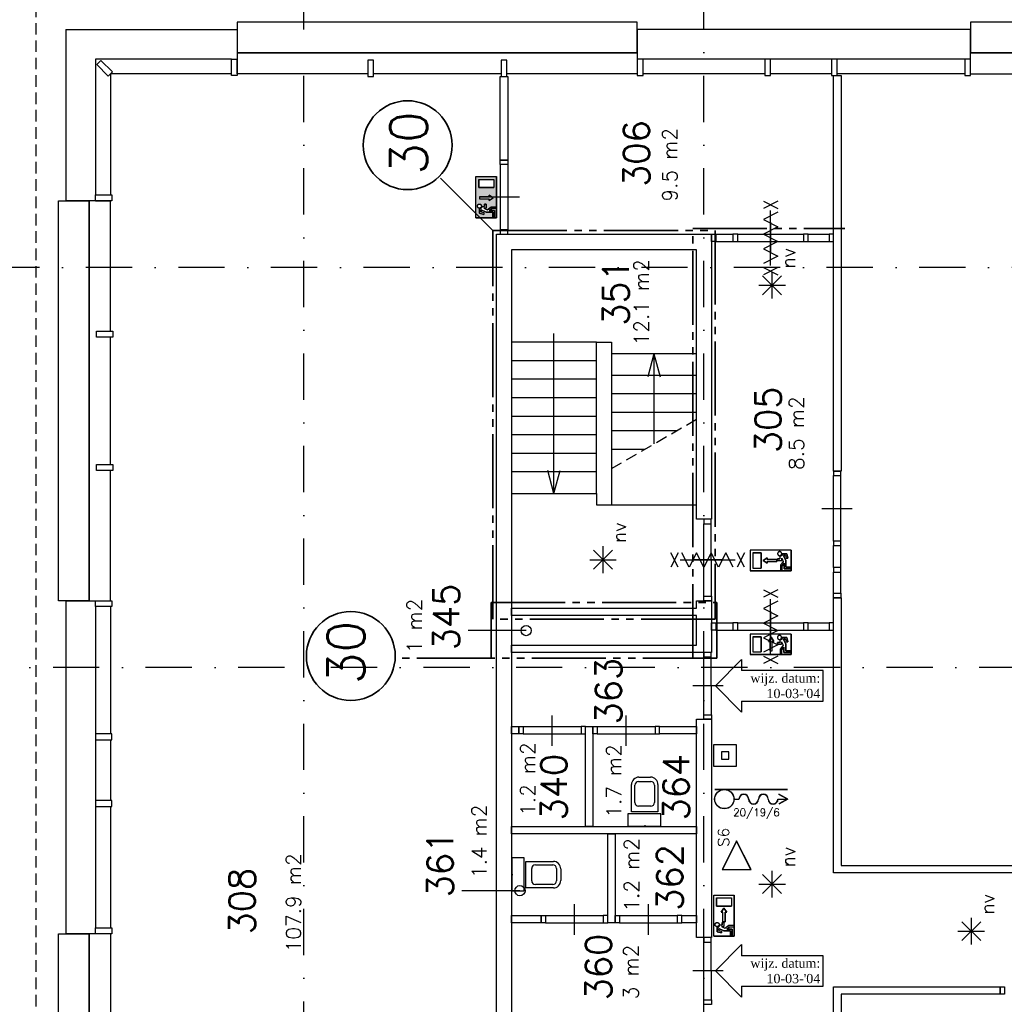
# Model space of a CAD drawing. Header units: millimetres. Extents: x 3852 to 113736, y 134382 to 211102.
# Tile 4 of 14: x 14653 to 27945, y 172122 to 185420. Entities that reach past the tile are written whole.
import ezdxf
from ezdxf.enums import TextEntityAlignment as Align

# ---------------------------------------------------------------- set-up
doc = ezdxf.new("R2010")
doc.units = ezdxf.units.MM
doc.header["$LTSCALE"] = 100
for name, pattern in [('B0302', [12.5, 6.25, -3.125, 0, -3.125]), ('B0701', [2.34375, 1.5625, -0.78125]), ('B0804', [15, 10, -1, 1, -1, 1, -1])]:
    doc.linetypes.add(name, pattern=pattern)
for name, color, linetype in [('Bouwkundig', 253, 'Continuous'), ('Bouwkundig tekst', 252, 'Continuous'), ('Stramien', 252, 'B0302')]:
    doc.layers.add(name, color=color, linetype=linetype)
doc.layers.add('brandscheiding', color=40, linetype='B0804', lineweight=35)
doc.styles.add('bouwk tekst', font='romans.shx')
doc.styles.get("Standard").update_dxf_attribs({"font": 'romans.shx'})

msp = doc.modelspace()

# ---------------------------------------------------------------- hatches: boundary and pattern name
at = {"layer": 'brandscheiding'}
h = msp.add_hatch(color=256, dxfattribs=at)
h.paths.add_polyline_path([(21091, 183300), (20813, 183300), (20813, 182745), (21091, 182745)])
h.paths.add_polyline_path([(21054, 183152), (20850, 183152), (20850, 183263), (21054, 183263)], flags=16)
h.paths.add_polyline_path([(21047, 183014), (20992, 182977), (20992, 183001), (20862, 183001), (20862, 183028), (20992, 183028), (20992, 183051)], flags=16)
h.paths.add_polyline_path([(20952, 182930), (20952, 182875), (20918, 182875), (20965, 182853), (21017, 182893), (21086, 182893), (21086, 182870), (21025, 182870), (20989, 182842), (21063, 182842), (21063, 182755), (21040, 182755), (21040, 182819), (20951, 182819), (20883, 182850), (20883, 182824), (20920, 182814), (20920, 182790), (20859, 182805), (20859, 182866), (20866, 182867), (20866, 182867), (20876, 182870), (20876, 182871), (20881, 182874), (20882, 182874), (20885, 182877), (20886, 182878), (20890, 182883), (20890, 182884), (20893, 182890), (20894, 182891), (20895, 182895), (20895, 182896), (20895, 182896), (20895, 182897), (20895, 182897), (20895, 182898), (20895, 182898), (20929, 182898), (20929, 182930)], flags=16)
h.paths.add_polyline_path([(20864, 182875), (20858, 182875), (20854, 182875), (20851, 182876), (20844, 182879), (20836, 182886), (20834, 182891), (20834, 182892), (20834, 182891), (20832, 182898), (20832, 182909), (20836, 182919), (20840, 182922), (20843, 182926), (20853, 182930), (20864, 182930), (20869, 182928), (20870, 182928), (20869, 182928), (20875, 182926), (20877, 182924), (20882, 182919), (20882, 182919), (20887, 182910), (20888, 182899), (20884, 182889), (20881, 182884), (20880, 182883), (20880, 182883), (20873, 182878)], flags=16)

# ---------------------------------------------------------------- linework, layer by layer
at = {"layer": 'Bouwkundig', "linetype": 'Continuous'}
for p, q in [((15277, 185287), (15277, 182973)), ((15277, 185287), (17591, 185287)), ((27491, 185287), (22991, 185287)), ((22991, 185287), (22991, 184887)), ((27491, 184887), (27491, 185287)), ((15677, 184887), (15677, 183053)), ((17511, 184887), (15677, 184887)), ((27411, 184887), (23071, 184887)), ((15877, 184687), (15877, 183053)), ((17511, 184687), (15877, 184687)), ((24711, 184687), (23071, 184687)), ((25611, 184687), (24791, 184687)), ((27411, 184687), (25691, 184687)), ((20813, 182745), (20813, 183300)), ((20813, 183300), (21091, 183300)), ((20850, 183263), (20850, 183152)), ((20850, 183263), (21054, 183263)), ((21054, 183263), (21054, 183152)), ((21091, 182745), (21091, 183300)), ((20850, 183152), (21054, 183152)), ((20862, 183028), (20992, 183028)), ((20862, 183001), (20992, 183001)), ((20992, 183028), (20992, 183051)), ((20992, 183051), (21047, 183014)), ((21047, 183014), (20992, 182977)), ((20992, 182977), (20992, 183001)), ((15677, 182973), (15277, 182973)), ((20859, 182866), (20859, 182805)), ((20883, 182850), (20951, 182819)), ((20883, 182824), (20883, 182850)), ((20895, 182898), (20929, 182898)), ((20918, 182875), (20965, 182853)), ((20918, 182875), (20952, 182875)), ((20952, 182930), (20929, 182930)), ((20929, 182930), (20929, 182898)), ((20952, 182930), (20952, 182875)), ((20965, 182853), (21017, 182893)), ((20989, 182842), (21025, 182870)), ((21063, 182842), (20989, 182842)), ((21017, 182893), (21086, 182893)), ((21086, 182870), (21025, 182870)), ((21063, 182755), (21063, 182842)), ((21086, 182893), (21086, 182870)), ((20813, 182745), (21091, 182745)), ((20859, 182805), (20920, 182790)), ((20883, 182824), (20920, 182814)), ((20920, 182814), (20920, 182790)), ((20951, 182819), (21040, 182819)), ((21040, 182819), (21040, 182755)), ((21040, 182755), (21063, 182755)), ((24939, 181706, 2600), (24683, 181962, 2600)), ((24683, 181706, 2600), (24938, 181961, 2600)), ((24811, 181653, 2600), (24811, 182014, 2600)), ((24630, 181833, 2600), (24990, 181833, 2600)), ((25641, 179323), (25741, 179323)), ((22656, 178000, 2600), (22400, 178256, 2600)), ((22400, 178000, 2600), (22655, 178255, 2600)), ((22528, 177947, 2600), (22528, 178308, 2600)), ((24515, 178255), (24515, 177977)), ((25070, 178255), (24515, 178255)), ((24552, 178218), (24552, 178014)), ((24552, 178218), (24663, 178218)), ((24663, 178218), (24663, 178014)), ((24949, 178208), (25010, 178208)), ((25010, 178208), (25025, 178148)), ((25070, 178255), (25070, 177977)), ((22348, 178127, 2600), (22707, 178127, 2600)), ((24691, 178116), (24746, 178153)), ((24746, 178079), (24691, 178116)), ((24746, 178153), (24746, 178130)), ((24876, 178130), (24746, 178130)), ((24876, 178102), (24746, 178102)), ((24746, 178102), (24746, 178079)), ((24876, 178130), (24876, 178102)), ((24885, 178116), (24885, 178139)), ((24885, 178139), (24917, 178139)), ((24885, 178116), (24941, 178116)), ((24917, 178173), (24917, 178139)), ((24962, 178103), (24922, 178051)), ((24941, 178149), (24962, 178102)), ((24941, 178149), (24941, 178116)), ((24973, 178079), (24945, 178043)), ((24965, 178185), (24996, 178117)), ((24992, 178185), (24965, 178185)), ((24973, 178005), (24973, 178079)), ((24992, 178185), (25001, 178148)), ((24996, 178117), (24996, 178028)), ((25001, 178148), (25025, 178148)), ((25070, 177977), (24515, 177977)), ((24552, 178014), (24663, 178014)), ((24922, 178051), (24922, 177982)), ((24922, 177982), (24945, 177982)), ((24945, 177982), (24945, 178043)), ((25061, 178005), (24973, 178005)), ((24996, 178028), (25061, 178028)), ((25061, 178028), (25061, 178005)), ((15277, 177573), (15677, 177573)), ((15277, 177573), (15277, 173073)), ((15677, 177493), (15677, 173153)), ((15877, 177493), (15877, 175773)), ((21491, 177169), (20706, 177169)), ((24513, 177123), (24513, 176846)), ((25068, 177123), (24513, 177123)), ((24550, 177086), (24661, 177086)), ((24550, 177086), (24550, 176882)), ((24661, 177086), (24661, 176882)), ((24762, 177024), (24799, 177080)), ((24785, 177024), (24762, 177024)), ((24785, 176895), (24785, 177024)), ((24799, 177080), (24836, 177024)), ((24836, 177024), (24813, 177024)), ((24813, 176895), (24813, 177024)), ((24883, 177007), (24916, 177007)), ((24883, 176984), (24883, 177007)), ((24916, 177041), (24916, 177007)), ((24939, 177018), (24939, 176984)), ((24939, 177018), (24960, 176971)), ((24947, 177077), (25008, 177077)), ((24990, 177054), (24963, 177054)), ((24963, 177054), (24994, 176985)), ((24990, 177054), (24999, 177017)), ((24999, 177017), (25023, 177017)), ((25008, 177077), (25023, 177017)), ((25068, 177123), (25068, 176846)), ((24550, 176882), (24661, 176882)), ((24883, 176984), (24939, 176984)), ((24960, 176971), (24920, 176919)), ((24920, 176919), (24920, 176850)), ((24971, 176947), (24943, 176912)), ((24943, 176850), (24943, 176912)), ((24971, 176873), (24971, 176947)), ((25059, 176873), (24971, 176873)), ((24994, 176985), (24994, 176896)), ((24994, 176896), (25059, 176896)), ((25059, 176896), (25059, 176873)), ((24397, 176779), (24046, 176423)), ((24397, 176779), (24397, 176629)), ((25068, 176846), (24513, 176846)), ((24920, 176850), (24943, 176850)), ((25502, 176629), (24397, 176629)), ((25502, 176217), (25502, 176629)), ((24046, 176423), (24397, 176067)), ((24397, 176217), (24397, 176067)), ((24397, 176217), (25502, 176217)), ((15877, 175693), (15877, 174873)), ((24039, 175027), (25018, 175027)), ((24039, 175025), (25018, 175025)), ((24298, 174894), (24363, 174894)), ((24298, 174892), (24363, 174892)), ((24890, 174894), (25017, 174894)), ((24890, 174892), (25017, 174892)), ((25019, 174893), (24900, 174958)), ((25019, 174893), (24900, 174828)), ((25023, 174893), (24901, 174959)), ((25023, 174893), (24901, 174826)), ((15877, 174793), (15877, 173153)), ((24939, 173619, 2600), (24683, 173875, 2600)), ((24683, 173619, 2600), (24938, 173874, 2600)), ((24811, 173566, 2600), (24811, 173927, 2600)), ((24630, 173746, 2600), (24990, 173746, 2600)), ((21407, 173657), (20622, 173657)), ((24022, 173596, 2600), (24299, 173596, 2600)), ((24022, 173042, 2600), (24022, 173596, 2600)), ((24059, 173559, 2600), (24262, 173559, 2600)), ((24059, 173559, 2600), (24059, 173448, 2600)), ((24262, 173559, 2600), (24262, 173448, 2600)), ((24299, 173042, 2600), (24299, 173596, 2600)), ((24059, 173448, 2600), (24262, 173448, 2600)), ((24161, 173421, 2600), (24124, 173365, 2600)), ((24198, 173365, 2600), (24161, 173421, 2600)), ((24124, 173365, 2600), (24147, 173365, 2600)), ((24147, 173236, 2600), (24147, 173365, 2600)), ((24175, 173365, 2600), (24198, 173365, 2600)), ((24175, 173236, 2600), (24175, 173365, 2600)), ((27501, 172929, 2600), (27501, 173291, 2600)), ((24068, 173163, 2600), (24068, 173102, 2600)), ((24091, 173120, 2600), (24091, 173147, 2600)), ((24091, 173147, 2600), (24160, 173116, 2600)), ((24104, 173194, 2600), (24138, 173194, 2600)), ((24127, 173171, 2600), (24174, 173150, 2600)), ((24127, 173171, 2600), (24161, 173171, 2600)), ((24161, 173227, 2600), (24138, 173227, 2600)), ((24138, 173227, 2600), (24138, 173194, 2600)), ((24147, 173236, 2600), (24175, 173236, 2600)), ((24161, 173227, 2600), (24161, 173171, 2600)), ((24174, 173149, 2600), (24225, 173190, 2600)), ((24198, 173139, 2600), (24233, 173166, 2600)), ((24272, 173139, 2600), (24198, 173139, 2600)), ((24225, 173190, 2600), (24295, 173190, 2600)), ((24295, 173166, 2600), (24233, 173166, 2600)), ((24272, 173051, 2600), (24272, 173139, 2600)), ((24295, 173190, 2600), (24295, 173166, 2600)), ((27628, 172983, 2600), (27372, 173238, 2600)), ((27372, 172983, 2600), (27627, 173237, 2600)), ((15677, 173073), (15277, 173073)), ((24022, 173042, 2600), (24299, 173042, 2600)), ((24068, 173102, 2600), (24128, 173087, 2600)), ((24091, 173120, 2600), (24128, 173110, 2600)), ((24128, 173110, 2600), (24128, 173087, 2600)), ((24160, 173116, 2600), (24248, 173116, 2600)), ((24248, 173116, 2600), (24248, 173051, 2600)), ((24248, 173051, 2600), (24272, 173051, 2600)), ((27320, 173110, 2600), (27680, 173110, 2600)), ((24397, 172929), (24046, 172573)), ((24397, 172929), (24397, 172779)), ((25502, 172779), (24397, 172779)), ((25502, 172367), (25502, 172779)), ((24046, 172573), (24397, 172217)), ((24397, 172367), (24397, 172217)), ((24397, 172367), (25502, 172367))]:
    msp.add_line(p, q, dxfattribs=at)
at = {"layer": 'Bouwkundig', "linetype": 'B0701'}
for points in [[(14877, 156859), (14877, 185687)], [(22641, 179359), (23791, 180023)]]:
    msp.add_lwpolyline(points, dxfattribs=at)
at = {"layer": 'Bouwkundig', "linetype": 'Continuous'}
for points in [[(22991, 185387), (17591, 185387), (17591, 184973), (22991, 184973)], [(29291, 185387), (27491, 185387), (27491, 184973), (29291, 184973)], [(15749, 184871), (15693, 184814), (15848, 184659), (15905, 184715)], [(17511, 184887), (17591, 184887), (17591, 184667), (17511, 184667)], [(19431, 184873), (19351, 184873), (19351, 184653), (19431, 184653)], [(21231, 184873), (21151, 184873), (21151, 184653), (21231, 184653)], [(23071, 184887), (22991, 184887), (22991, 184667), (23071, 184667)], [(24711, 184887), (24711, 184667), (24791, 184667), (24791, 184887)], [(25611, 184887), (25611, 184667), (25691, 184667), (25691, 184887)], [(27491, 184887), (27411, 184887), (27411, 184667), (27491, 184667)], [(21241, 183523), (21241, 183463), (21141, 183463), (21141, 183523)], [(15677, 182973), (15677, 183053), (15897, 183053), (15897, 182973)], [(15177, 177573), (15177, 182973), (15591, 182973), (15591, 177573)], [(20859, 182866), (20866, 182867), (20876, 182871), (20882, 182874), (20886, 182878), (20890, 182884), (20893, 182890), (20895, 182895), (20896, 182898), (20929, 182898), (20929, 182930), (20952, 182930), (20952, 182875), (20918, 182875), (20965, 182853), (21017, 182893), (21086, 182893), (21086, 182870), (21025, 182870), (20989, 182842), (21063, 182842), (21063, 182755), (21040, 182755), (21040, 182819), (20951, 182819), (20883, 182850), (20883, 182824), (20920, 182814), (20920, 182790), (20859, 182805)], [(21241, 182523), (21241, 182583), (21141, 182583), (21141, 182523)], [(23991, 182523), (24050, 182523), (24050, 182424), (23991, 182424)], [(24346, 182523), (24282, 182523), (24282, 182424), (24346, 182424)], [(25296, 182523), (25236, 182523), (25236, 182424), (25296, 182424)], [(25641, 182523), (25581, 182523), (25581, 182424), (25641, 182424)], [(15691, 181133), (15691, 181213), (15911, 181213), (15911, 181133)], [(22441, 181063), (21291, 181063), (21291, 179023), (22441, 179023)], [(22641, 178866), (23791, 178866), (23791, 180906), (22641, 180906)], [(15691, 179333), (15691, 179413), (15911, 179413), (15911, 179333)], [(25641, 179323), (25641, 179263), (25740, 179263), (25740, 179323)], [(23891, 178673), (23891, 178613), (23990, 178613), (23990, 178673)], [(25641, 178378), (25641, 178318), (25740, 178318), (25740, 178378)], [(24949, 178208), (24948, 178202), (24945, 178192), (24941, 178186), (24938, 178182), (24932, 178178), (24925, 178174), (24920, 178173), (24917, 178172), (24917, 178139), (24885, 178139), (24885, 178116), (24941, 178116), (24941, 178149), (24962, 178102), (24922, 178051), (24922, 177982), (24945, 177982), (24945, 178043), (24973, 178079), (24973, 178005), (25061, 178005), (25061, 178028), (24996, 178028), (24996, 178117), (24965, 178185), (24992, 178185), (25001, 178148), (25025, 178148), (25010, 178208)], [(25641, 178023), (25641, 177959), (25740, 177959), (25740, 178023)], [(25641, 177613), (25641, 177673), (25740, 177673), (25740, 177613)], [(15677, 177493), (15677, 177573), (15897, 177573), (15897, 177493)], [(23891, 177573), (23891, 177633), (23991, 177633), (23991, 177573)], [(23991, 177273), (24050, 177273), (24050, 177174), (23991, 177174)], [(24346, 177273), (24282, 177273), (24282, 177174), (24346, 177174)], [(25296, 177273), (25236, 177273), (25236, 177174), (25296, 177174)], [(25641, 177273), (25581, 177273), (25581, 177174), (25641, 177174)], [(24947, 177077), (24946, 177070), (24943, 177060), (24939, 177055), (24936, 177051), (24930, 177046), (24923, 177043), (24919, 177041), (24916, 177041), (24916, 177007), (24883, 177007), (24883, 176984), (24939, 176984), (24939, 177018), (24960, 176971), (24920, 176919), (24920, 176850), (24943, 176850), (24943, 176912), (24971, 176947), (24971, 176873), (25059, 176873), (25059, 176896), (24994, 176896), (24994, 176985), (24963, 177054), (24990, 177054), (24999, 177017), (25023, 177017), (25008, 177077)], [(23891, 176873), (23891, 176813), (23990, 176813), (23990, 176873)], [(23791, 173023), (23791, 175972), (23991, 175972), (23991, 173023)], [(23891, 175972), (23891, 176032), (23991, 176032), (23991, 175972)], [(21391, 175873), (21451, 175873), (21451, 175773), (21391, 175773)], [(22291, 175873), (22231, 175873), (22231, 175773), (22291, 175773)], [(22390, 175873), (22450, 175873), (22450, 175773), (22390, 175773)], [(23291, 175873), (23231, 175873), (23231, 175773), (23291, 175773)], [(15677, 175693), (15897, 175693), (15897, 175773), (15677, 175773)], [(24226, 175432), (24226, 175532), (24126, 175532), (24126, 175432)], [(15677, 174793), (15897, 174793), (15897, 174873), (15677, 174873)], [(23309, 174695), (22865, 174695), (22865, 174530), (23309, 174530)], [(24330, 173941), (24526, 173941), (24330, 174332), (24135, 173941)], [(24330, 173944), (24522, 173944), (24330, 174326), (24139, 173944)], [(21463, 173655), (21463, 174099), (21298, 174099), (21298, 173655)], [(21691, 173323), (21751, 173323), (21751, 173223), (21691, 173223)], [(22591, 173323), (22531, 173323), (22531, 173223), (22591, 173223)], [(22690, 173323), (22750, 173323), (22750, 173223), (22690, 173223)], [(23591, 173323), (23531, 173323), (23531, 173223), (23591, 173223)], [(15677, 173073), (15677, 173153), (15897, 173153), (15897, 173073)], [(15177, 171273), (15177, 173073), (15591, 173073), (15591, 171273)], [(23891, 173023), (23891, 172963), (23990, 172963), (23990, 173023)], [(27891, 172360), (27950, 172360), (27950, 172261), (27891, 172261)], [(23891, 172122), (23891, 172182), (23991, 172182), (23991, 172122)]]:
    msp.add_lwpolyline(points, close=True, dxfattribs=at)
for points in [[(17591, 185287), (17591, 184887)], [(19391, 184973), (17591, 184973)], [(21191, 184973), (19391, 184973)], [(22991, 184973), (21191, 184973)], [(29291, 184973), (27491, 184973)], [(17591, 184687), (17591, 184887)], [(19351, 184687), (17591, 184687)], [(21151, 184687), (19431, 184687)], [(21141, 183523), (21141, 184653)], [(21141, 184653), (21241, 184653)], [(22991, 184687), (21231, 184687)], [(21241, 184653), (21241, 183523)], [(25641, 179323), (25641, 184667)], [(25641, 184667), (25741, 184667)], [(25741, 184667), (25741, 179323)], [(27491, 184687), (29291, 184687)], [(21241, 183523), (21141, 183523)], [(21141, 183463), (21141, 182583)], [(21241, 183463), (21241, 182583)], [(21091, 182745), (20813, 182745), (20813, 183300), (21091, 183300), (21091, 182745)], [(21054, 183152), (20850, 183152), (20850, 183263), (21054, 183263), (21054, 183152)], [(20862, 183028), (20862, 183001), (20992, 183001), (20992, 182977), (21047, 183014), (20992, 183051), (20992, 183028), (20862, 183028)], [(21402, 183023), (21191, 183023), (20991, 183023)], [(15591, 181173), (15591, 182973)], [(15677, 182973), (15877, 182973)], [(15877, 181213), (15877, 182973)], [(20840, 182922), (20841, 182923), (20842, 182924), (20843, 182925), (20844, 182926), (20845, 182926), (20846, 182927), (20848, 182928), (20849, 182928), (20850, 182929), (20851, 182929), (20853, 182929), (20854, 182930), (20855, 182930), (20857, 182930), (20858, 182930), (20859, 182930), (20861, 182930), (20862, 182930), (20864, 182930), (20865, 182930), (20866, 182929), (20868, 182929), (20869, 182929), (20870, 182928), (20871, 182928), (20873, 182927), (20874, 182926), (20875, 182926), (20876, 182925), (20877, 182924), (20878, 182923), (20879, 182922), (20880, 182921), (20881, 182920), (20882, 182919), (20883, 182918), (20883, 182917), (20884, 182916), (20885, 182914), (20885, 182913), (20886, 182912), (20886, 182911), (20886, 182909), (20887, 182908), (20887, 182907), (20887, 182905), (20887, 182904), (20887, 182903), (20887, 182901), (20887, 182900), (20887, 182899), (20887, 182897), (20886, 182896), (20886, 182895), (20886, 182893), (20885, 182892), (20885, 182891), (20884, 182890), (20883, 182888), (20883, 182887), (20882, 182886), (20881, 182885), (20880, 182884), (20879, 182883), (20878, 182882), (20877, 182881), (20876, 182880), (20875, 182880), (20874, 182879), (20873, 182878), (20871, 182877), (20870, 182877), (20869, 182876), (20868, 182876), (20866, 182876), (20865, 182875), (20864, 182875), (20862, 182875), (20861, 182875), (20859, 182875), (20858, 182875), (20857, 182875), (20855, 182875), (20854, 182875), (20853, 182876), (20851, 182876), (20850, 182876), (20849, 182877), (20848, 182877), (20846, 182878), (20845, 182879), (20844, 182880), (20843, 182880), (20842, 182881), (20841, 182882), (20840, 182883), (20839, 182884), (20838, 182885), (20837, 182886), (20836, 182887), (20836, 182888), (20835, 182890), (20834, 182891), (20834, 182892), (20833, 182893), (20833, 182895), (20833, 182896), (20832, 182897), (20832, 182899), (20832, 182900), (20832, 182901), (20832, 182903), (20832, 182904), (20832, 182905), (20832, 182907), (20832, 182908), (20833, 182909), (20833, 182911), (20833, 182912), (20834, 182913), (20834, 182914), (20835, 182916), (20836, 182917), (20836, 182918), (20837, 182919), (20838, 182920), (20839, 182921), (20840, 182922)], [(20855, 182875), (20851, 182876), (20846, 182879), (20842, 182881), (20839, 182884), (20836, 182887), (20834, 182891), (20832, 182897), (20832, 182904), (20833, 182910), (20834, 182915), (20836, 182917), (20837, 182919), (20839, 182921), (20843, 182925), (20846, 182927), (20850, 182929), (20856, 182930), (20860, 182930), (20864, 182930), (20870, 182928), (20873, 182927), (20877, 182924), (20882, 182919), (20883, 182917), (20885, 182912), (20887, 182908), (20887, 182901), (20886, 182895), (20885, 182891), (20883, 182888), (20880, 182884), (20877, 182881), (20873, 182878), (20870, 182877), (20866, 182876), (20863, 182875), (20858, 182875), (20855, 182875)], [(21063, 182755), (21040, 182755), (21040, 182819), (20951, 182819), (20883, 182850), (20883, 182824), (20920, 182814), (20920, 182790), (20859, 182805), (20859, 182866), (20865, 182867), (20868, 182867), (20870, 182868), (20873, 182869), (20877, 182871), (20879, 182872), (20881, 182874), (20884, 182876), (20885, 182877), (20888, 182880), (20890, 182883), (20892, 182886), (20893, 182889), (20894, 182893), (20895, 182896), (20896, 182898), (20929, 182898), (20929, 182930), (20952, 182930), (20952, 182875), (20918, 182875), (20965, 182853), (21017, 182893), (21086, 182893), (21086, 182870), (21025, 182870), (20989, 182842), (21063, 182842), (21063, 182755)], [(20859, 182866), (20860, 182866), (20860, 182866), (20861, 182866), (20861, 182867), (20862, 182867), (20862, 182867), (20862, 182867), (20863, 182867), (20863, 182867), (20864, 182867), (20864, 182867), (20864, 182867), (20865, 182867), (20865, 182867), (20866, 182867), (20866, 182867), (20866, 182867), (20867, 182867), (20867, 182867), (20868, 182867), (20868, 182867), (20868, 182868), (20869, 182868), (20869, 182868), (20870, 182868), (20870, 182868), (20870, 182868), (20871, 182868), (20871, 182868), (20871, 182869), (20872, 182869), (20872, 182869), (20873, 182869), (20873, 182869), (20873, 182869), (20874, 182869), (20874, 182870), (20874, 182870), (20875, 182870), (20875, 182870), (20876, 182870), (20876, 182870), (20876, 182871), (20877, 182871), (20877, 182871), (20877, 182871), (20878, 182871), (20878, 182872), (20878, 182872), (20879, 182872), (20879, 182872), (20879, 182872), (20880, 182873), (20880, 182873), (20880, 182873), (20881, 182873), (20881, 182874), (20881, 182874), (20882, 182874), (20882, 182874), (20882, 182875), (20883, 182875), (20883, 182875), (20883, 182875), (20884, 182876), (20884, 182876), (20884, 182876), (20885, 182877), (20885, 182877), (20885, 182877), (20885, 182877), (20886, 182878), (20886, 182878), (20886, 182878), (20887, 182879), (20887, 182879), (20887, 182879), (20887, 182880), (20888, 182880), (20888, 182880), (20888, 182880), (20888, 182881), (20889, 182881), (20889, 182881), (20889, 182882), (20889, 182882), (20889, 182882), (20890, 182883), (20890, 182883), (20890, 182884), (20890, 182884), (20891, 182884), (20891, 182885), (20891, 182885), (20891, 182885), (20891, 182886), (20892, 182886), (20892, 182886), (20892, 182887), (20892, 182887), (20892, 182887), (20892, 182888), (20893, 182888), (20893, 182889), (20893, 182889), (20893, 182889), (20893, 182890), (20893, 182890), (20893, 182890), (20894, 182891), (20894, 182891), (20894, 182892), (20894, 182892), (20894, 182892), (20894, 182893), (20894, 182893), (20894, 182894), (20895, 182894), (20895, 182894), (20895, 182895), (20895, 182895), (20895, 182896), (20895, 182896), (20895, 182896), (20895, 182897), (20895, 182897), (20895, 182898), (20895, 182898)], [(24887, 182970), (24694, 182870)], [(24694, 182970), (24887, 182870)], [(24791, 182100), (24791, 182845)], [(24887, 182819), (24694, 182720), (24887, 182621), (24694, 182522), (24887, 182423), (24694, 182324), (24887, 182225), (24694, 182126)], [(24791, 182684), (24791, 182473), (24791, 182273)], [(21091, 170823), (21091, 182523)], [(21091, 182523), (21291, 182523)], [(21291, 182523), (23791, 182523)], [(23791, 182523), (23991, 182523)], [(23991, 182523), (23991, 178673)], [(24050, 182523), (24282, 182523)], [(24346, 182523), (25236, 182523)], [(25296, 182523), (25581, 182523)], [(21291, 182313), (21291, 171033)], [(23791, 182313), (21291, 182313)], [(23791, 178673), (23791, 182313)], [(24050, 182424), (24282, 182424)], [(24346, 182424), (25236, 182424)], [(25296, 182424), (25581, 182424)], [(24887, 182075), (24694, 181975)], [(24694, 182075), (24887, 181975)], [(15591, 179373), (15591, 181173)], [(15877, 179413), (15877, 181133)], [(21866, 181063), (21866, 181183)], [(21866, 179023), (21866, 181063)], [(22441, 181063), (22641, 181063), (22641, 180863)], [(23216, 180906), (23132, 180595)], [(23216, 180906), (23299, 180595)], [(23216, 180906), (23216, 179691)], [(22441, 180813), (21291, 180813)], [(23791, 180616), (22641, 180616)], [(22441, 180563), (21291, 180563)], [(23791, 180366), (22641, 180366)], [(22441, 180313), (21291, 180313)], [(22441, 180063), (21291, 180063)], [(23791, 180116), (22641, 180116)], [(22441, 179813), (21291, 179813)], [(23519, 179866), (22641, 179866)], [(22441, 179563), (21291, 179563)], [(23086, 179616), (22641, 179616)], [(15591, 177573), (15591, 179373)], [(15877, 177573), (15877, 179333)], [(22441, 179313), (21291, 179313)], [(21866, 179023), (21782, 179333)], [(21866, 179023), (21949, 179333)], [(25641, 178378), (25641, 179263)], [(25740, 178378), (25740, 179263)], [(22441, 179023), (22440, 179023)], [(22441, 179023), (22441, 178866)], [(22441, 178866), (22641, 178866)], [(25480, 178820), (25691, 178820), (25891, 178820)], [(23991, 178673), (23791, 178673)], [(23891, 177633), (23891, 178613)], [(23991, 177633), (23990, 178613)], [(23543, 178026), (23443, 178220)], [(23543, 178220), (23443, 178026)], [(24287, 178026), (24188, 178220), (24089, 178026), (23990, 178220), (23891, 178026), (23792, 178220), (23693, 178026), (23594, 178220)], [(24438, 178026), (24338, 178220)], [(24438, 178220), (24338, 178026)], [(25070, 177977), (25070, 178255), (24515, 178255), (24515, 177977), (25070, 177977)], [(24663, 178014), (24663, 178218), (24552, 178218), (24552, 178014), (24663, 178014)], [(24940, 178212), (24939, 178217), (24937, 178222), (24934, 178226), (24932, 178229), (24928, 178232), (24924, 178234), (24918, 178235), (24911, 178236), (24905, 178235), (24901, 178233), (24899, 178232), (24896, 178230), (24894, 178229), (24891, 178225), (24888, 178222), (24887, 178217), (24885, 178212), (24885, 178207), (24885, 178204), (24887, 178198), (24889, 178195), (24892, 178190), (24896, 178186), (24899, 178184), (24903, 178182), (24907, 178181), (24914, 178181), (24920, 178182), (24924, 178183), (24928, 178185), (24931, 178187), (24934, 178191), (24937, 178195), (24939, 178198), (24940, 178202), (24940, 178205), (24940, 178210), (24940, 178212)], [(24893, 178228), (24892, 178227), (24891, 178226), (24890, 178225), (24890, 178224), (24889, 178223), (24888, 178221), (24888, 178220), (24887, 178219), (24887, 178218), (24886, 178216), (24886, 178215), (24886, 178214), (24885, 178212), (24885, 178211), (24885, 178210), (24885, 178208), (24885, 178207), (24885, 178206), (24885, 178204), (24886, 178203), (24886, 178202), (24886, 178200), (24887, 178199), (24887, 178198), (24888, 178196), (24888, 178195), (24889, 178194), (24890, 178193), (24890, 178192), (24891, 178191), (24892, 178190), (24893, 178189), (24894, 178188), (24895, 178187), (24896, 178186), (24897, 178185), (24898, 178185), (24900, 178184), (24901, 178183), (24902, 178183), (24903, 178182), (24905, 178182), (24906, 178181), (24907, 178181), (24909, 178181), (24910, 178181), (24911, 178181), (24913, 178181), (24914, 178181), (24915, 178181), (24917, 178181), (24918, 178181), (24919, 178181), (24921, 178182), (24922, 178182), (24923, 178183), (24925, 178183), (24926, 178184), (24927, 178185), (24928, 178185), (24929, 178186), (24930, 178187), (24931, 178188), (24932, 178189), (24933, 178190), (24934, 178191), (24935, 178192), (24936, 178193), (24937, 178194), (24937, 178195), (24938, 178196), (24938, 178198), (24939, 178199), (24939, 178200), (24940, 178202), (24940, 178203), (24940, 178204), (24940, 178206), (24940, 178207), (24941, 178208), (24940, 178210), (24940, 178211), (24940, 178212), (24940, 178214), (24940, 178215), (24939, 178216), (24939, 178218), (24938, 178219), (24938, 178220), (24937, 178221), (24937, 178223), (24936, 178224), (24935, 178225), (24934, 178226), (24933, 178227), (24932, 178228), (24931, 178229), (24930, 178230), (24929, 178231), (24928, 178231), (24927, 178232), (24926, 178233), (24925, 178233), (24923, 178234), (24922, 178234), (24921, 178235), (24919, 178235), (24918, 178236), (24917, 178236), (24915, 178236), (24914, 178236), (24913, 178236), (24911, 178236), (24910, 178236), (24909, 178236), (24907, 178236), (24906, 178235), (24905, 178235), (24903, 178234), (24902, 178234), (24901, 178233), (24900, 178233), (24898, 178232), (24897, 178231), (24896, 178231), (24895, 178230), (24894, 178229), (24893, 178228)], [(25061, 178005), (25061, 178028), (24996, 178028), (24996, 178117), (24965, 178185), (24992, 178185), (25001, 178148), (25025, 178148), (25010, 178208), (24949, 178208), (24948, 178202), (24948, 178200), (24947, 178197), (24946, 178195), (24945, 178191), (24943, 178188), (24942, 178187), (24940, 178184), (24938, 178182), (24935, 178180), (24932, 178178), (24929, 178176), (24926, 178175), (24922, 178173), (24919, 178173), (24917, 178172), (24917, 178139), (24885, 178139), (24885, 178116), (24941, 178116), (24941, 178149), (24962, 178102), (24922, 178051), (24922, 177982), (24945, 177982), (24945, 178043), (24973, 178079), (24973, 178005), (25061, 178005)], [(24949, 178208), (24949, 178208), (24949, 178208), (24949, 178207), (24949, 178207), (24949, 178206), (24949, 178206), (24949, 178205), (24949, 178205), (24949, 178205), (24949, 178204), (24949, 178204), (24949, 178203), (24948, 178203), (24948, 178203), (24948, 178202), (24948, 178202), (24948, 178201), (24948, 178201), (24948, 178201), (24948, 178200), (24948, 178200), (24948, 178199), (24948, 178199), (24948, 178199), (24947, 178198), (24947, 178198), (24947, 178198), (24947, 178197), (24947, 178197), (24947, 178196), (24947, 178196), (24947, 178196), (24946, 178195), (24946, 178195), (24946, 178194), (24946, 178194), (24946, 178194), (24946, 178193), (24945, 178193), (24945, 178193), (24945, 178192), (24945, 178192), (24945, 178192), (24945, 178191), (24944, 178191), (24944, 178190), (24944, 178190), (24944, 178190), (24944, 178189), (24943, 178189), (24943, 178189), (24943, 178188), (24943, 178188), (24942, 178188), (24942, 178187), (24942, 178187), (24942, 178187), (24941, 178186), (24941, 178186), (24941, 178186), (24941, 178185), (24940, 178185), (24940, 178185), (24940, 178184), (24940, 178184), (24939, 178184), (24939, 178184), (24939, 178183), (24938, 178183), (24938, 178183), (24938, 178182), (24938, 178182), (24937, 178182), (24937, 178182), (24937, 178181), (24936, 178181), (24936, 178181), (24936, 178181), (24935, 178180), (24935, 178180), (24935, 178180), (24935, 178180), (24934, 178179), (24934, 178179), (24934, 178179), (24933, 178179), (24933, 178178), (24933, 178178), (24932, 178178), (24932, 178178), (24931, 178177), (24931, 178177), (24931, 178177), (24930, 178177), (24930, 178177), (24930, 178176), (24929, 178176), (24929, 178176), (24929, 178176), (24928, 178176), (24928, 178176), (24928, 178175), (24927, 178175), (24927, 178175), (24926, 178175), (24926, 178175), (24926, 178175), (24925, 178174), (24925, 178174), (24925, 178174), (24924, 178174), (24924, 178174), (24923, 178174), (24923, 178174), (24923, 178174), (24922, 178173), (24922, 178173), (24921, 178173), (24921, 178173), (24921, 178173), (24920, 178173), (24920, 178173), (24919, 178173), (24919, 178173), (24919, 178173), (24918, 178173), (24918, 178173), (24917, 178173)], [(25641, 178023), (25641, 178318)], [(25740, 178023), (25740, 178318)], [(23568, 178123), (24313, 178123)], [(24152, 178123), (23941, 178123), (23741, 178123)], [(24876, 178102), (24876, 178130), (24746, 178130), (24746, 178153), (24691, 178116), (24746, 178079), (24746, 178102), (24876, 178102)], [(25641, 177673), (25641, 177959)], [(25740, 177673), (25740, 177959)], [(24887, 177720), (24694, 177620)], [(24694, 177720), (24887, 177620)], [(23791, 177572), (23991, 177572)], [(23791, 177473), (23791, 177572)], [(23991, 177572), (23991, 176873)], [(24887, 177569), (24694, 177470), (24887, 177371), (24694, 177272), (24887, 177173), (24694, 177074), (24887, 176975), (24694, 176876)], [(24791, 176850), (24791, 177595)], [(25641, 177613), (25741, 177613)], [(25641, 173896), (25641, 177613)], [(25741, 177613), (25741, 173996)], [(21291, 177473), (23791, 177473)], [(21291, 177373), (21291, 177473)], [(24791, 177434), (24791, 177223), (24791, 177023)], [(23791, 177373), (21291, 177373)], [(23791, 176973), (23791, 177373)], [(24050, 177273), (24282, 177273)], [(24346, 177273), (25236, 177273)], [(25296, 177273), (25581, 177273)], [(24050, 177174), (24282, 177174)], [(24346, 177174), (25236, 177174)], [(25296, 177174), (25581, 177174)], [(25068, 176846), (25068, 177123), (24513, 177123), (24513, 176846), (25068, 176846)], [(24661, 176882), (24661, 177086), (24550, 177086), (24550, 176882), (24661, 176882)], [(24785, 176895), (24813, 176895), (24813, 177024), (24836, 177024), (24799, 177080), (24762, 177024), (24785, 177024), (24785, 176895)], [(24891, 177096), (24890, 177095), (24889, 177094), (24889, 177093), (24888, 177092), (24887, 177091), (24886, 177090), (24886, 177089), (24885, 177087), (24885, 177086), (24884, 177085), (24884, 177083), (24884, 177082), (24883, 177081), (24883, 177079), (24883, 177078), (24883, 177077), (24883, 177075), (24883, 177074), (24883, 177073), (24884, 177071), (24884, 177070), (24884, 177069), (24885, 177067), (24885, 177066), (24886, 177065), (24886, 177064), (24887, 177062), (24888, 177061), (24889, 177060), (24889, 177059), (24890, 177058), (24891, 177057), (24892, 177056), (24893, 177055), (24894, 177054), (24895, 177054), (24897, 177053), (24898, 177052), (24899, 177052), (24900, 177051), (24902, 177051), (24903, 177050), (24904, 177050), (24905, 177049), (24907, 177049), (24908, 177049), (24910, 177049), (24911, 177049), (24912, 177049), (24914, 177049), (24915, 177049), (24916, 177049), (24918, 177050), (24919, 177050), (24920, 177051), (24922, 177051), (24923, 177052), (24924, 177052), (24925, 177053), (24926, 177054), (24927, 177054), (24929, 177055), (24930, 177056), (24931, 177057), (24931, 177058), (24932, 177059), (24933, 177060), (24934, 177061), (24935, 177062), (24935, 177064), (24936, 177065), (24937, 177066), (24937, 177067), (24937, 177069), (24938, 177070), (24938, 177071), (24938, 177073), (24939, 177074), (24939, 177075), (24939, 177077), (24939, 177078), (24939, 177079), (24938, 177081), (24938, 177082), (24938, 177083), (24937, 177085), (24937, 177086), (24937, 177087), (24936, 177089), (24935, 177090), (24935, 177091), (24934, 177092), (24933, 177093), (24932, 177094), (24931, 177095), (24931, 177096), (24930, 177097), (24929, 177098), (24927, 177099), (24926, 177100), (24925, 177101), (24924, 177101), (24923, 177102), (24922, 177102), (24920, 177103), (24919, 177103), (24918, 177104), (24916, 177104), (24915, 177104), (24914, 177104), (24912, 177104), (24911, 177104), (24910, 177104), (24908, 177104), (24907, 177104), (24905, 177104), (24904, 177104), (24903, 177103), (24902, 177103), (24900, 177102), (24899, 177102), (24898, 177101), (24897, 177101), (24895, 177100), (24894, 177099), (24893, 177098), (24892, 177097), (24891, 177096)], [(24938, 177081), (24937, 177085), (24935, 177091), (24932, 177094), (24930, 177097), (24926, 177100), (24922, 177102), (24917, 177104), (24909, 177104), (24903, 177103), (24899, 177102), (24897, 177101), (24894, 177099), (24892, 177097), (24889, 177094), (24887, 177090), (24885, 177086), (24883, 177080), (24883, 177076), (24884, 177072), (24885, 177067), (24887, 177063), (24890, 177059), (24894, 177055), (24897, 177053), (24901, 177051), (24906, 177049), (24912, 177049), (24918, 177050), (24923, 177052), (24926, 177053), (24929, 177056), (24932, 177059), (24935, 177063), (24937, 177066), (24938, 177071), (24938, 177073), (24939, 177078), (24938, 177081)], [(25059, 176873), (25059, 176896), (24994, 176896), (24994, 176985), (24963, 177054), (24990, 177054), (24999, 177017), (25023, 177017), (25008, 177077), (24947, 177077), (24947, 177071), (24946, 177068), (24945, 177066), (24944, 177063), (24943, 177060), (24941, 177057), (24940, 177055), (24938, 177053), (24936, 177051), (24933, 177048), (24931, 177046), (24927, 177045), (24925, 177043), (24920, 177042), (24917, 177041), (24916, 177041), (24916, 177007), (24883, 177007), (24883, 176984), (24939, 176984), (24939, 177018), (24960, 176971), (24920, 176919), (24920, 176850), (24943, 176850), (24943, 176912), (24971, 176947), (24971, 176873), (25059, 176873)], [(24947, 177077), (24947, 177076), (24947, 177076), (24947, 177075), (24947, 177075), (24947, 177075), (24947, 177074), (24947, 177074), (24947, 177073), (24947, 177073), (24947, 177073), (24947, 177072), (24947, 177072), (24947, 177071), (24947, 177071), (24947, 177071), (24946, 177070), (24946, 177070), (24946, 177069), (24946, 177069), (24946, 177069), (24946, 177068), (24946, 177068), (24946, 177067), (24946, 177067), (24946, 177067), (24945, 177066), (24945, 177066), (24945, 177065), (24945, 177065), (24945, 177065), (24945, 177064), (24945, 177064), (24945, 177064), (24944, 177063), (24944, 177063), (24944, 177062), (24944, 177062), (24944, 177062), (24944, 177061), (24943, 177061), (24943, 177061), (24943, 177060), (24943, 177060), (24943, 177060), (24942, 177059), (24942, 177059), (24942, 177058), (24942, 177058), (24942, 177058), (24941, 177057), (24941, 177057), (24941, 177057), (24941, 177056), (24941, 177056), (24940, 177056), (24940, 177055), (24940, 177055), (24940, 177055), (24939, 177054), (24939, 177054), (24939, 177054), (24939, 177053), (24938, 177053), (24938, 177053), (24938, 177053), (24937, 177052), (24937, 177052), (24937, 177052), (24937, 177051), (24936, 177051), (24936, 177051), (24936, 177051), (24935, 177050), (24935, 177050), (24935, 177050), (24935, 177049), (24934, 177049), (24934, 177049), (24934, 177049), (24933, 177048), (24933, 177048), (24933, 177048), (24932, 177048), (24932, 177047), (24932, 177047), (24931, 177047), (24931, 177047), (24931, 177046), (24930, 177046), (24930, 177046), (24930, 177046), (24929, 177046), (24929, 177045), (24929, 177045), (24928, 177045), (24928, 177045), (24928, 177045), (24927, 177044), (24927, 177044), (24926, 177044), (24926, 177044), (24926, 177044), (24925, 177044), (24925, 177043), (24925, 177043), (24924, 177043), (24924, 177043), (24923, 177043), (24923, 177043), (24923, 177043), (24922, 177042), (24922, 177042), (24921, 177042), (24921, 177042), (24921, 177042), (24920, 177042), (24920, 177042), (24920, 177042), (24919, 177042), (24919, 177041), (24918, 177041), (24918, 177041), (24918, 177041), (24917, 177041), (24917, 177041), (24916, 177041), (24916, 177041), (24916, 177041)], [(21291, 176973), (23791, 176973)], [(21291, 176873), (21291, 176973)], [(23791, 176873), (21291, 176873)], [(23991, 176873), (23791, 176873)], [(23891, 176032), (23891, 176813)], [(23991, 176032), (23990, 176813)], [(24887, 176825), (24694, 176725)], [(24694, 176825), (24887, 176725)], [(24152, 176423), (23941, 176423), (23741, 176423)], [(24152, 176423), (23941, 176423), (23741, 176423)], [(21841, 175612), (21841, 175823), (21841, 176023)], [(22841, 175612), (22841, 175823), (22841, 176023)], [(23791, 175973), (23991, 175973)], [(23791, 173023), (23791, 175973)], [(23991, 175973), (23991, 173023)], [(21291, 175873), (21391, 175873)], [(21291, 175773), (21291, 175873)], [(21391, 175873), (21391, 175773)], [(21451, 175873), (22231, 175873)], [(22291, 175873), (22391, 175873)], [(22291, 174523), (22291, 175873)], [(22391, 175873), (22391, 174523)], [(22450, 175873), (23231, 175873)], [(23291, 175773), (23291, 175873)], [(23291, 175873), (23791, 175873)], [(23791, 175873), (23791, 175773)], [(21391, 175773), (21291, 175773)], [(21451, 175773), (22231, 175773)], [(22450, 175773), (23231, 175773)], [(23791, 175773), (23291, 175773)], [(24326, 175332), (24026, 175332), (24026, 175632), (24326, 175632), (24326, 175332)], [(23009, 175133), (23173, 175133)], [(23012, 175190), (23170, 175190)], [(23270, 174720), (22912, 174720), (22912, 175090)], [(22959, 174847), (22959, 175083)], [(23223, 175083), (23223, 174847)], [(23270, 175090), (23270, 174720)], [(23173, 174797), (23009, 174797)], [(21291, 174523), (23791, 174523)], [(21291, 174423), (21291, 174523)], [(22391, 174523), (22291, 174523)], [(23091, 174543), (23091, 174523)], [(23791, 174523), (23791, 174423)], [(23791, 174423), (21291, 174423)], [(22591, 174423), (22691, 174423)], [(22591, 173223), (22591, 174423)], [(22691, 174423), (22691, 173223)], [(21488, 173694), (21488, 174052), (21858, 174052)], [(21565, 173791), (21565, 173955)], [(21615, 174005), (21851, 174005)], [(21901, 173955), (21901, 173791)], [(21958, 173952), (21958, 173794)], [(25741, 173996), (29491, 173996)], [(21311, 173873), (21291, 173873)], [(29491, 173896), (25641, 173896)], [(21858, 173694), (21488, 173694)], [(21851, 173741), (21615, 173741)], [(22141, 173062), (22141, 173273), (22141, 173473)], [(23141, 173062), (23141, 173273), (23141, 173473)], [(21291, 173223), (21291, 173323)], [(21291, 173323), (21691, 173323)], [(21691, 173323), (21691, 173223)], [(21751, 173323), (22531, 173323)], [(22750, 173323), (23531, 173323)], [(23591, 173223), (23591, 173323)], [(23591, 173323), (23791, 173323)], [(23791, 173323), (23791, 173223)], [(21691, 173223), (21291, 173223)], [(21751, 173223), (22531, 173223)], [(22691, 173223), (22591, 173223)], [(22750, 173223), (23531, 173223)], [(23791, 173223), (23591, 173223)], [(15591, 171273), (15591, 173073)], [(15877, 173073), (15877, 171273)], [(23991, 173023), (23791, 173023)], [(23891, 172182), (23891, 172963)], [(23991, 172182), (23990, 172963)], [(24152, 172573), (23941, 172573), (23741, 172573)], [(24152, 172573), (23941, 172573), (23741, 172573)], [(25641, 172360), (27891, 172360)], [(25641, 166060), (25641, 172360)], [(27891, 172360), (27891, 172260)], [(27891, 172260), (25741, 172260)], [(25741, 172260), (25741, 166160)]]:
    msp.add_lwpolyline(points, dxfattribs=at)
for points in [[(23012, 175190, 0.414214), (22912, 175090)], [(23009, 175133, 0.414214), (22959, 175083)], [(23270, 175090, 0.414214), (23170, 175190)], [(23223, 175083, 0.414214), (23173, 175133)], [(22959, 174847, 0.414213), (23009, 174797)], [(23173, 174797, 0.414214), (23223, 174847)], [(21615, 174005, 0.414213), (21565, 173955)], [(21901, 173955, 0.414214), (21851, 174005)], [(21958, 173952, 0.414214), (21858, 174052)], [(21565, 173791, 0.414214), (21615, 173741)], [(21851, 173741, 0.414214), (21901, 173791)], [(21858, 173694, 0.414214), (21958, 173794)]]:
    msp.add_lwpolyline(points, format="xyb", dxfattribs=at)
at = {"layer": 'Bouwkundig', "linetype": 'Continuous', "elevation": 2600}
for points in [[(24299, 173042), (24022, 173042), (24022, 173596), (24299, 173596), (24299, 173042)], [(24262, 173448), (24059, 173448), (24059, 173559), (24262, 173559), (24262, 173448)], [(24175, 173236), (24147, 173236), (24147, 173365), (24124, 173365), (24161, 173421), (24198, 173365), (24175, 173365), (24175, 173236)], [(24049, 173218), (24050, 173219), (24051, 173220), (24052, 173221), (24053, 173222), (24054, 173223), (24055, 173223), (24056, 173224), (24058, 173224), (24059, 173225), (24060, 173225), (24061, 173226), (24063, 173226), (24064, 173226), (24065, 173226), (24067, 173226), (24068, 173227), (24070, 173226), (24071, 173226), (24072, 173226), (24074, 173226), (24075, 173226), (24076, 173225), (24078, 173225), (24079, 173224), (24080, 173224), (24081, 173223), (24082, 173223), (24084, 173222), (24085, 173221), (24086, 173220), (24087, 173219), (24088, 173218), (24089, 173217), (24090, 173216), (24090, 173215), (24091, 173214), (24092, 173213), (24093, 173212), (24093, 173211), (24094, 173209), (24094, 173208), (24095, 173207), (24095, 173206), (24095, 173204), (24096, 173203), (24096, 173201), (24096, 173200), (24096, 173199), (24096, 173197), (24096, 173196), (24096, 173195), (24095, 173193), (24095, 173192), (24095, 173191), (24094, 173189), (24094, 173188), (24093, 173187), (24093, 173186), (24092, 173184), (24091, 173183), (24090, 173182), (24090, 173181), (24089, 173180), (24088, 173179), (24087, 173178), (24086, 173177), (24085, 173176), (24084, 173176), (24082, 173175), (24081, 173174), (24080, 173174), (24079, 173173), (24078, 173173), (24076, 173172), (24075, 173172), (24074, 173172), (24072, 173171), (24071, 173171), (24070, 173171), (24068, 173171), (24067, 173171), (24065, 173171), (24064, 173171), (24063, 173172), (24061, 173172), (24060, 173172), (24059, 173173), (24058, 173173), (24056, 173174), (24055, 173174), (24054, 173175), (24053, 173176), (24052, 173176), (24051, 173177), (24050, 173178), (24049, 173179), (24048, 173180), (24047, 173181), (24046, 173182), (24045, 173183), (24044, 173184), (24044, 173186), (24043, 173187), (24043, 173188), (24042, 173189), (24042, 173191), (24041, 173192), (24041, 173193), (24041, 173195), (24041, 173196), (24040, 173197), (24040, 173199), (24040, 173200), (24041, 173201), (24041, 173203), (24041, 173204), (24041, 173206), (24042, 173207), (24042, 173208), (24043, 173209), (24043, 173211), (24044, 173212), (24044, 173213), (24045, 173214), (24046, 173215), (24047, 173216), (24048, 173217), (24049, 173218)], [(24064, 173171), (24059, 173172), (24054, 173175), (24050, 173177), (24048, 173180), (24045, 173184), (24043, 173187), (24041, 173193), (24040, 173200), (24042, 173207), (24043, 173211), (24044, 173213), (24046, 173215), (24048, 173218), (24051, 173221), (24055, 173223), (24059, 173225), (24065, 173226), (24069, 173226), (24073, 173226), (24078, 173225), (24082, 173223), (24086, 173220), (24090, 173216), (24092, 173213), (24094, 173208), (24095, 173204), (24096, 173197), (24095, 173191), (24093, 173187), (24091, 173184), (24089, 173181), (24086, 173177), (24082, 173175), (24078, 173173), (24074, 173172), (24071, 173171), (24067, 173171), (24064, 173171)], [(24272, 173051), (24248, 173051), (24248, 173116), (24160, 173116), (24091, 173147), (24091, 173120), (24128, 173110), (24128, 173087), (24068, 173102), (24068, 173163), (24074, 173163), (24076, 173164), (24079, 173164), (24082, 173165), (24085, 173167), (24088, 173169), (24090, 173170), (24092, 173172), (24094, 173174), (24097, 173176), (24098, 173179), (24100, 173182), (24102, 173185), (24103, 173189), (24104, 173192), (24104, 173194), (24138, 173194), (24138, 173227), (24161, 173227), (24161, 173171), (24127, 173171), (24174, 173150), (24225, 173190), (24295, 173190), (24295, 173166), (24233, 173166), (24198, 173139), (24272, 173139), (24272, 173051)], [(24068, 173163), (24069, 173163), (24069, 173163), (24069, 173163), (24070, 173163), (24070, 173163), (24071, 173163), (24071, 173163), (24071, 173163), (24072, 173163), (24072, 173163), (24073, 173163), (24073, 173163), (24073, 173163), (24074, 173163), (24074, 173163), (24075, 173163), (24075, 173163), (24075, 173163), (24076, 173163), (24076, 173164), (24077, 173164), (24077, 173164), (24077, 173164), (24078, 173164), (24078, 173164), (24079, 173164), (24079, 173164), (24079, 173164), (24080, 173165), (24080, 173165), (24081, 173165), (24081, 173165), (24081, 173165), (24082, 173165), (24082, 173165), (24082, 173166), (24083, 173166), (24083, 173166), (24084, 173166), (24084, 173166), (24084, 173166), (24085, 173167), (24085, 173167), (24085, 173167), (24086, 173167), (24086, 173167), (24086, 173168), (24087, 173168), (24087, 173168), (24087, 173168), (24088, 173168), (24088, 173169), (24088, 173169), (24089, 173169), (24089, 173169), (24089, 173170), (24090, 173170), (24090, 173170), (24090, 173170), (24091, 173171), (24091, 173171), (24091, 173171), (24092, 173171), (24092, 173172), (24092, 173172), (24093, 173172), (24093, 173172), (24093, 173173), (24093, 173173), (24094, 173173), (24094, 173174), (24094, 173174), (24095, 173174), (24095, 173174), (24095, 173175), (24095, 173175), (24096, 173175), (24096, 173176), (24096, 173176), (24096, 173176), (24097, 173177), (24097, 173177), (24097, 173177), (24097, 173178), (24098, 173178), (24098, 173178), (24098, 173179), (24098, 173179), (24099, 173179), (24099, 173180), (24099, 173180), (24099, 173180), (24099, 173181), (24100, 173181), (24100, 173181), (24100, 173182), (24100, 173182), (24100, 173183), (24101, 173183), (24101, 173183), (24101, 173184), (24101, 173184), (24101, 173184), (24101, 173185), (24102, 173185), (24102, 173185), (24102, 173186), (24102, 173186), (24102, 173187), (24102, 173187), (24102, 173187), (24103, 173188), (24103, 173188), (24103, 173189), (24103, 173189), (24103, 173189), (24103, 173190), (24103, 173190), (24103, 173191), (24103, 173191), (24104, 173191), (24104, 173192), (24104, 173192), (24104, 173193), (24104, 173193), (24104, 173193), (24104, 173194), (24104, 173194)]]:
    msp.add_lwpolyline(points, dxfattribs=at)
msp.add_lwpolyline([(24068, 173163), (24075, 173163), (24085, 173167), (24090, 173170), (24094, 173174), (24099, 173180), (24102, 173186), (24103, 173191), (24104, 173194), (24138, 173194), (24138, 173227), (24161, 173227), (24161, 173171), (24127, 173171), (24174, 173150), (24225, 173190), (24295, 173190), (24295, 173166), (24233, 173166), (24198, 173139), (24272, 173139), (24272, 173051), (24248, 173051), (24248, 173116), (24160, 173116), (24091, 173147), (24091, 173120), (24128, 173110), (24128, 173087), (24068, 173102)], close=True, dxfattribs=at)
at = {"layer": 'Bouwkundig', "linetype": 'Continuous'}
for centre, radius in [((21491, 177169), 68.8), ((24166, 174894), 131), ((24166, 174894), 129), ((21407, 173657), 68.8)]:
    msp.add_circle(centre, radius, dxfattribs=at)
for centre, radius, start, end in [((24429, 174894), 65.6, 0, 180), ((24429, 174894), 63.9, 0, 180), ((24560, 174894), 67.3, 180, 0), ((24560, 174894), 65.6, 180, 0), ((24693, 174894), 65.6, 0, 180), ((24693, 174894), 63.9, 0, 180), ((24824, 174894), 67.3, 180, 0), ((24824, 174894), 65.6, 180, 0)]:
    msp.add_arc(centre, radius, start, end, dxfattribs=at)
at = {"layer": 'brandscheiding'}
for p, q in [((21041, 182573), (20314, 183300)), ((23741, 176798), (23741, 182598)), ((23741, 182598), (25791, 182598)), ((21016, 176798), (19723, 176798))]:
    msp.add_line(p, q, dxfattribs=at)
for points in [[(21041, 182573), (24041, 182573), (24041, 177323), (21041, 177323), (21041, 182573)], [(24066, 176798), (21016, 176798), (21016, 177548), (24066, 177548), (24066, 176798)]]:
    msp.add_lwpolyline(points, dxfattribs=at)
at = {"layer": 'brandscheiding', "linetype": 'Continuous'}
for centre in [(19890, 183725), (19123, 176826)]:
    msp.add_circle(centre, 600, dxfattribs=at)
at = {"layer": 'Stramien'}
for p, q in [((18491, 144035), (18491, 195732)), ((23891, 144035), (23891, 195732)), ((101177, 182073), (3852, 182073)), ((113236, 176673), (3852, 176673))]:
    msp.add_line(p, q, dxfattribs=at)

# ---------------------------------------------------------------- texts
at = {"layer": 'Bouwkundig tekst', "linetype": 'Continuous'}
for s, p in [('306', (23155, 183161)), ('351', (22875, 181286)), ('305', (24930, 179566)), ('345', (20587, 176904)), ('363', (22778, 175901)), ('340', (22040, 174605)), ('364', (23689, 174605)), ('361', (20505, 173566)), ('362', (23606, 173385)), ('308', (17830, 173066)), ('360', (22641, 172175))]:
    msp.add_text(s, height=350, rotation=90, dxfattribs=at).set_placement(p)
for p in [(25027, 182199, 2600), (22744, 178493, 2600), (25027, 174112, 2600), (27716, 173475, 2600)]:
    msp.add_text('nv', height=185.9, rotation=90, dxfattribs=at).set_placement(p, align=Align.MIDDLE)
msp.add_text('20/19/6', height=102, dxfattribs=at).set_placement((24285, 174714), align=Align.MIDDLE_LEFT)
msp.add_text('S6', height=148.7, rotation=90, dxfattribs=at).set_placement((24155, 174250), align=Align.MIDDLE_LEFT)
at = {"layer": 'Bouwkundig tekst', "linetype": 'Continuous', "char_height": 200, "width": 1805, "attachment_point": 1, "rotation": 90, "style": 'bouwk tekst'}
for s, insert in [('9.5 m2', (23329, 182964)), ('12.1 m2', (22946, 181020)), ('8.5 m2', (25040, 179338)), ('1 m2', (19881, 176863)), ('1.2 m2', (21413, 174667)), ('1.7 m2', (22574, 174641)), ('1.4 m2', (20757, 173826)), ('1.2 m2', (22814, 173374)), ('107.9 m2', (18250, 172824)), ('3 m2', (22806, 172190))]:
    msp.add_mtext(s, dxfattribs=dict(at, insert=insert))
at = {"layer": 'Bouwkundig tekst', "linetype": 'Continuous', "char_height": 125, "width": 1017, "attachment_point": 3, "style": 'bouwk tekst'}
for insert in [(25461, 176591), (25461, 172741)]:
    msp.add_mtext("{\\fTimes New Roman|b0|i0|c0|p18;wijz. datum:\\P10-03-'04}", dxfattribs=dict(at, insert=insert))
at = {"layer": 'brandscheiding', "linetype": 'Continuous'}
for p in [(20155, 183326), (19309, 176446)]:
    msp.add_text('30', height=500, rotation=90, dxfattribs=at).set_placement(p)

doc.saveas('drawing.dxf')
